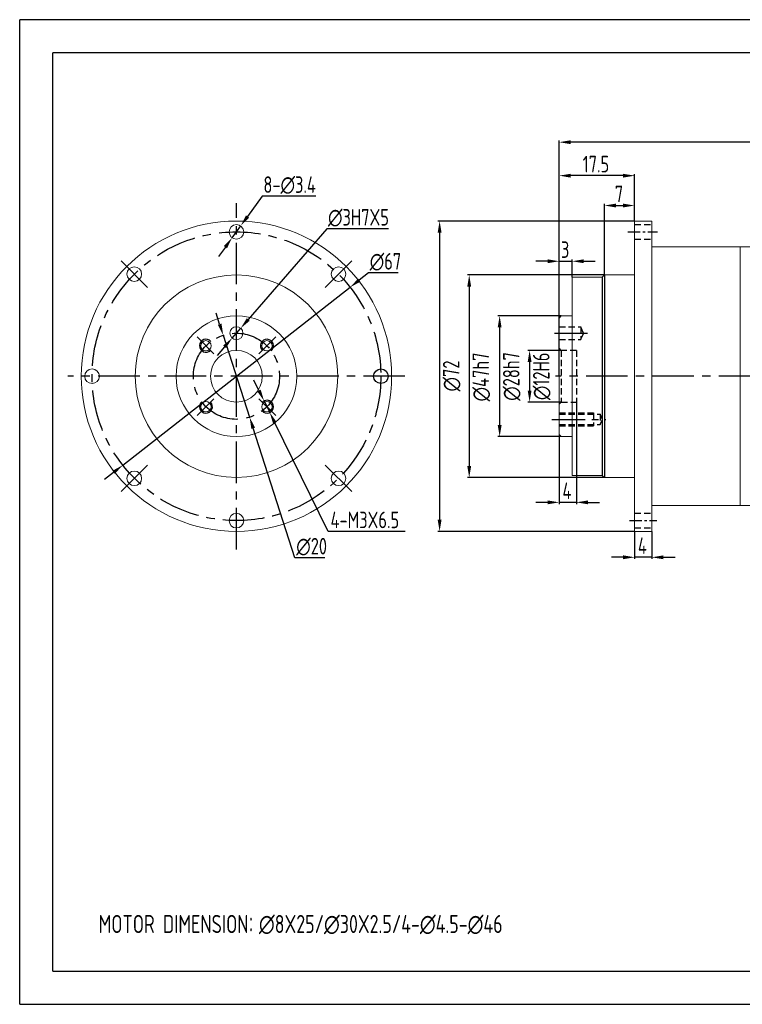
# Model space of a CAD drawing. Header units: millimetres. Extents: x -8 to 315, y -8 to 221.
# Tile 1 of 3: x -8 to 160, y -8 to 221. Entities that reach past the tile are written whole.
import ezdxf

# ---------------------------------------------------------------- set-up
doc = ezdxf.new("R2010")
doc.units = ezdxf.units.MM
doc.header["$LTSCALE"] = 7.692308
for name, pattern in [('CENTER', [2, 1.25, -0.25, 0.25, -0.25]), ('DASHED', [0.75, 0.5, -0.25]), ('HIDDEN', [9.525, 6.35, -3.175])]:
    doc.linetypes.add(name, pattern=pattern)
doc.layers.get('0').update_dxf_attribs({"lineweight": 20})
for name, color, linetype in [('2细线层', 4, 'Continuous'), ('3中心线层', 1, 'CENTER'), ('4虚线层', 6, 'DASHED'), ('7标注层', 4, 'Continuous'), ('AM_0', 7, 'Continuous'), ('DIM', 3, 'Continuous'), ('中心', 1, 'CENTER'), ('图框层', 7, 'Continuous'), ('轮廓', 7, 'Continuous')]:
    doc.layers.add(name, color=color, linetype=linetype)
doc.styles.get("Standard").update_dxf_attribs({"font": 'isocp.shx', "width": 0.8, "bigfont": 'gbcbig.shx'})
doc.styles.add('TH_GBDIM', font='isocp.shx', dxfattribs={"width": 0.8, "bigfont": 'gbcbig.shx'})

msp = doc.modelspace()

# ---------------------------------------------------------------- linework, layer by layer
at = {"linetype": 'Continuous'}
for p, q in [((134.95, 174.04), (138.95, 174.04)), ((134.95, 174.04), (134.95, 172.29)), ((138.95, 174.04), (138.95, 172.29)), ((134.95, 108.29), (134.95, 172.29)), ((138.95, 172.29), (138.95, 103.79)), ((134.95, 167.79), (134.95, 161.54)), ((138.95, 168.04), (181.45, 168.04)), ((138.95, 168.04), (159.55, 168.04)), ((120.45, 161.04), (127.45, 161.04)), ((127.95, 161.54), (127.45, 161.04)), ((127.95, 161.54), (134.95, 161.54)), ((117.95, 152.04), (117.45, 151.54)), ((117.45, 151.54), (117.45, 124.54)), ((117.95, 152.04), (120.45, 152.04)), ((117.95, 124.04), (117.45, 124.54)), ((117.95, 124.04), (120.45, 124.04)), ((117.95, 124.04), (120.45, 124.04)), ((127.45, 115.04), (127.95, 114.54)), ((134.95, 114.54), (127.95, 114.54)), ((134.95, 103.79), (134.95, 108.29)), ((181.45, 108.04), (138.95, 108.04)), ((159.55, 108.04), (138.95, 108.04)), ((134.95, 103.79), (134.95, 102.04)), ((138.95, 103.79), (138.95, 102.04)), ((138.95, 102.04), (134.95, 102.04))]:
    msp.add_line(p, q, dxfattribs=at)
for p, q in [((159.45, 168.04), (159.45, 108.04)), ((120.45, 161.04), (120.45, 115.04)), ((120.45, 153.04), (120.45, 152.04)), ((120.45, 123.04), (120.45, 124.04)), ((127.45, 115.04), (120.45, 115.04))]:
    msp.add_line(p, q)
for centre, radius in [((42.59, 138.04), 36), ((42.59, 171.54), 1.7), ((18.9, 161.73), 1.7), ((66.27, 161.73), 1.7), ((42.59, 138.04), 23.5), ((42.59, 138.04), 14), ((42.59, 138.04), 6), ((9.09, 138.04), 1.7), ((18.9, 114.35), 1.7), ((66.27, 114.35), 1.7), ((42.59, 104.54), 1.7)]:
    msp.add_circle(centre, radius)
for centre, radius in [((42.59, 148.04), 1.5), ((35.52, 145.11), 1.2), ((49.66, 145.11), 1.2), ((35.52, 130.97), 1.2), ((49.66, 130.97), 1.2)]:
    msp.add_circle(centre, radius, dxfattribs=at)
at = {"layer": '2细线层'}
for p, q in [((-7.69, -7.69), (-7.69, 220.77)), ((315.38, 220.77), (-7.69, 220.77)), ((-7.69, -7.69), (315.38, -7.69))]:
    msp.add_line(p, q, dxfattribs=at)
for centre, start, end in [((35.52, 145.11), 40.6988, 315), ((49.66, 145.11), 310.6988, 225), ((35.52, 130.97), 130.6988, 45), ((49.66, 130.97), 220.6988, 135)]:
    msp.add_arc(centre, 1.5, start, end, dxfattribs=at)
at = {"layer": '3中心线层'}
for p, q in [((42.59, 97.87), (42.59, 178.21)), ((81.69, 138.04), (3.49, 138.04)), ((210.25, 138.04), (116.62, 138.04))]:
    msp.add_line(p, q, dxfattribs=at)
at = {"layer": '3中心线层', "ltscale": 0.8}
for p, q in [((33.47, 147.16), (37.38, 143.25)), ((51.7, 147.16), (47.8, 143.25)), ((33.47, 128.92), (37.38, 132.83)), ((51.7, 128.92), (47.8, 132.83))]:
    msp.add_line(p, q, dxfattribs=at)
at = {"layer": '3中心线层'}
for radius in [33.5, 10]:
    msp.add_circle((42.59, 138.04), radius, dxfattribs=at)
at = {"layer": '4虚线层', "linetype": 'HIDDEN', "ltscale": 0.03}
for p, q in [((134.95, 173.24), (138.95, 173.24)), ((134.95, 169.84), (138.95, 169.84)), ((117.45, 149.54), (122.45, 149.54)), ((122.45, 149.54), (122.45, 146.54)), ((123.08, 148.04), (122.45, 149.54)), ((117.45, 146.54), (122.45, 146.54)), ((123.08, 148.04), (122.45, 146.54)), ((117.95, 144.04), (117.45, 144.54)), ((121.45, 144.04), (117.95, 144.04)), ((117.95, 144.04), (117.95, 132.04)), ((121.45, 144.04), (121.45, 132.04)), ((117.95, 132.04), (117.45, 131.54)), ((117.95, 132.04), (121.45, 132.04)), ((117.45, 129.54), (125.45, 129.54)), ((117.45, 129.24), (126.95, 129.26)), ((125.45, 129.54), (125.45, 126.54)), ((127.53, 128.04), (126.95, 129.26)), ((126.95, 129.26), (126.95, 126.86)), ((126.95, 126.86), (127.53, 128.04)), ((117.45, 126.84), (126.95, 126.86)), ((117.45, 126.54), (125.45, 126.54)), ((134.95, 106.24), (138.95, 106.24)), ((134.95, 102.84), (138.95, 102.84))]:
    msp.add_line(p, q, dxfattribs=at)
at = {"layer": '7标注层'}
for p, q in [((117.45, 138.04), (117.45, 192.73)), ((207.55, 192.34), (120.14, 192.34)), ((117.45, 151.54), (117.45, 184.96)), ((132.25, 184.58), (120.14, 184.58)), ((134.95, 174.04), (134.95, 184.96)), ((48.54, 179.81), (45.15, 175.1)), ((61, 179.81), (48.54, 179.81)), ((127.95, 161.54), (127.95, 178.04)), ((130.64, 177.65), (132.25, 177.65)), ((134.95, 174.04), (134.95, 178.04)), ((134.95, 174.04), (89.33, 174.04)), ((41.59, 170.16), (43.58, 172.92)), ((63.53, 172.23), (45.33, 151.21)), ((77.83, 172.23), (63.53, 172.23)), ((89.72, 171.35), (89.72, 104.73)), ((40.02, 167.98), (38.45, 165.79)), ((114.75, 164.72), (112.06, 164.72)), ((117.45, 151.54), (117.45, 165.1)), ((117.45, 164.72), (120.45, 164.72)), ((120.45, 161.04), (120.45, 165.1)), ((123.14, 164.72), (125.83, 164.72)), ((73.21, 162.01), (71.09, 160.35)), ((80.12, 162.01), (73.21, 162.01)), ((127.95, 161.54), (96.2, 161.54)), ((16.21, 117.39), (68.97, 158.69)), ((96.59, 158.85), (96.59, 117.23)), ((38.69, 150.12), (37.87, 152.68)), ((117.95, 152.04), (103.26, 152.04)), ((41.61, 146.91), (43.57, 149.17)), ((103.65, 149.35), (103.65, 126.73)), ((39.52, 147.56), (45.65, 128.52)), ((39.84, 144.87), (38.08, 142.83)), ((117.95, 144.04), (110.22, 144.04)), ((110.6, 141.35), (110.6, 134.73)), ((47.81, 134.73), (46.62, 137.15)), ((49, 132.32), (50.32, 129.62)), ((117.95, 132.04), (110.22, 132.04)), ((121.45, 132.04), (121.45, 108.39)), ((56.16, 95.92), (46.48, 125.96)), ((63.88, 102.02), (51.51, 127.21)), ((117.95, 124.04), (103.26, 124.04)), ((117.45, 124.54), (117.45, 108.39)), ((14.09, 115.73), (11.97, 114.07)), ((127.95, 114.54), (96.2, 114.54)), ((114.75, 108.78), (112.06, 108.78)), ((121.45, 108.78), (117.45, 108.78)), ((124.14, 108.78), (126.83, 108.78)), ((81.72, 102.02), (63.88, 102.02)), ((134.95, 102.04), (89.33, 102.04)), ((134.95, 102.04), (134.95, 95.64)), ((138.95, 102.04), (138.95, 95.64)), ((132.25, 96.03), (129.56, 96.03)), ((138.95, 96.03), (134.95, 96.03)), ((141.64, 96.03), (144.33, 96.03)), ((63.08, 95.92), (56.16, 95.92))]:
    msp.add_line(p, q, dxfattribs=at)
for points in [[(120.14, 192.79), (120.14, 191.9), (117.45, 192.34)], [(120.14, 185.02), (120.14, 184.13), (117.45, 184.58)], [(132.25, 185.02), (132.25, 184.13), (134.95, 184.58)], [(130.64, 178.1), (130.64, 177.21), (127.95, 177.65)], [(132.25, 178.1), (132.25, 177.21), (134.95, 177.65)], [(44.79, 175.37), (45.52, 174.84), (43.58, 172.92)], [(90.17, 171.35), (89.27, 171.35), (89.72, 174.04)], [(39.66, 168.24), (40.38, 167.71), (41.59, 170.16)], [(114.75, 165.17), (114.75, 164.27), (117.45, 164.72)], [(123.14, 165.17), (123.14, 164.27), (120.45, 164.72)], [(70.81, 160.7), (71.36, 159.99), (68.97, 158.69)], [(97.04, 158.85), (96.14, 158.85), (96.59, 161.54)], [(44.99, 151.5), (45.67, 150.92), (43.57, 149.17)], [(104.1, 149.35), (103.2, 149.35), (103.65, 152.04)], [(39.12, 150.26), (38.27, 149.98), (39.52, 147.56)], [(39.5, 145.16), (40.18, 144.58), (41.61, 146.91)], [(111.05, 141.35), (110.15, 141.35), (110.6, 144.04)], [(48.21, 134.93), (47.41, 134.53), (49, 132.32)], [(111.05, 134.73), (110.15, 134.73), (110.6, 132.04)], [(46.91, 126.1), (46.05, 125.82), (45.65, 128.52)], [(51.91, 127.4), (51.1, 127.01), (50.32, 129.62)], [(104.1, 126.73), (103.2, 126.73), (103.65, 124.04)], [(13.81, 116.09), (14.36, 115.38), (16.21, 117.39)], [(97.04, 117.23), (96.14, 117.23), (96.59, 114.54)], [(114.75, 109.22), (114.75, 108.33), (117.45, 108.78)], [(124.14, 109.22), (124.14, 108.33), (121.45, 108.78)], [(90.17, 104.73), (89.27, 104.73), (89.72, 102.04)], [(132.25, 96.48), (132.25, 95.58), (134.95, 96.03)], [(141.64, 96.48), (141.64, 95.58), (138.95, 96.03)]]:
    msp.add_solid(points, dxfattribs=at)
at = {"layer": 'AM_0', "ltscale": 2}
msp.add_circle((76.09, 138.04), 1.7, dxfattribs=at)
at = {"layer": 'DIM', "color": 1, "linetype": 'CENTER', "ltscale": 0.3}
for p, q in [((133.39, 171.54), (140.29, 171.54)), ((133.78, 104.54), (140.14, 104.54))]:
    msp.add_line(p, q, dxfattribs=at)
at = {"layer": 'DIM', "color": 1, "linetype": 'CENTER', "ltscale": 0.8}
for p, q in [((116.39, 148.04), (124.01, 148.04)), ((115.78, 128.04), (128.3, 128.04))]:
    msp.add_line(p, q, dxfattribs=at)
at = {"layer": '中心'}
for p, q in [((15.82, 164.81), (21.98, 158.65)), ((69.35, 164.81), (63.2, 158.65)), ((15.82, 111.27), (21.98, 117.43)), ((69.35, 111.27), (63.2, 117.43))]:
    msp.add_line(p, q, dxfattribs=at)
at = {"layer": '图框层'}
for p, q in [((0, 0), (0, 213.08)), ((307.69, 213.08), (0, 213.08)), ((0, 0), (307.69, 0))]:
    msp.add_line(p, q, dxfattribs=at)
at = {"layer": '轮廓'}
for p, q in [((127.45, 161.04), (127.45, 115.04)), ((127.95, 161.54), (127.95, 114.54))]:
    msp.add_line(p, q, dxfattribs=at)

# ---------------------------------------------------------------- texts
at = {"layer": '7标注层', "style": 'TH_GBDIM', "width": 0.8}
for s, height, p in [('17.5', 3.846, (122.92, 185.34)), ('8-∅3.4', 3.846, (48.85, 180.58)), ('7', 3.85, (130.37, 178.42)), ('∅3H7X5', 3.846, (63.83, 173)), ('3', 3.85, (117.87, 165.49)), ('∅67', 3.846, (73.51, 162.78)), ('4', 3.85, (118.22, 109.55)), ('4-M3X6.5', 3.846, (64.42, 102.78)), ('∅20', 3.846, (56.46, 96.68)), ('4', 3.85, (135.72, 96.8))]:
    msp.add_text(s, height=height, dxfattribs=at).set_placement(p)
for s, p in [('∅12H6', (115.22, 132.5)), ('∅47h7', (101.2, 132.19)), ('∅28h7', (108.26, 132.34)), ('∅72', (94.33, 134.5))]:
    msp.add_text(s, height=3.846, rotation=90, dxfattribs=at).set_placement(p)
at = {"layer": '7标注层', "width": 0.8}
msp.add_text('MOTOR DIMENSION：∅8X25/∅30X2.5/4-∅4.5-∅46', height=4.2, dxfattribs=at).set_placement((10.62, 8.84))

doc.saveas('drawing.dxf')
